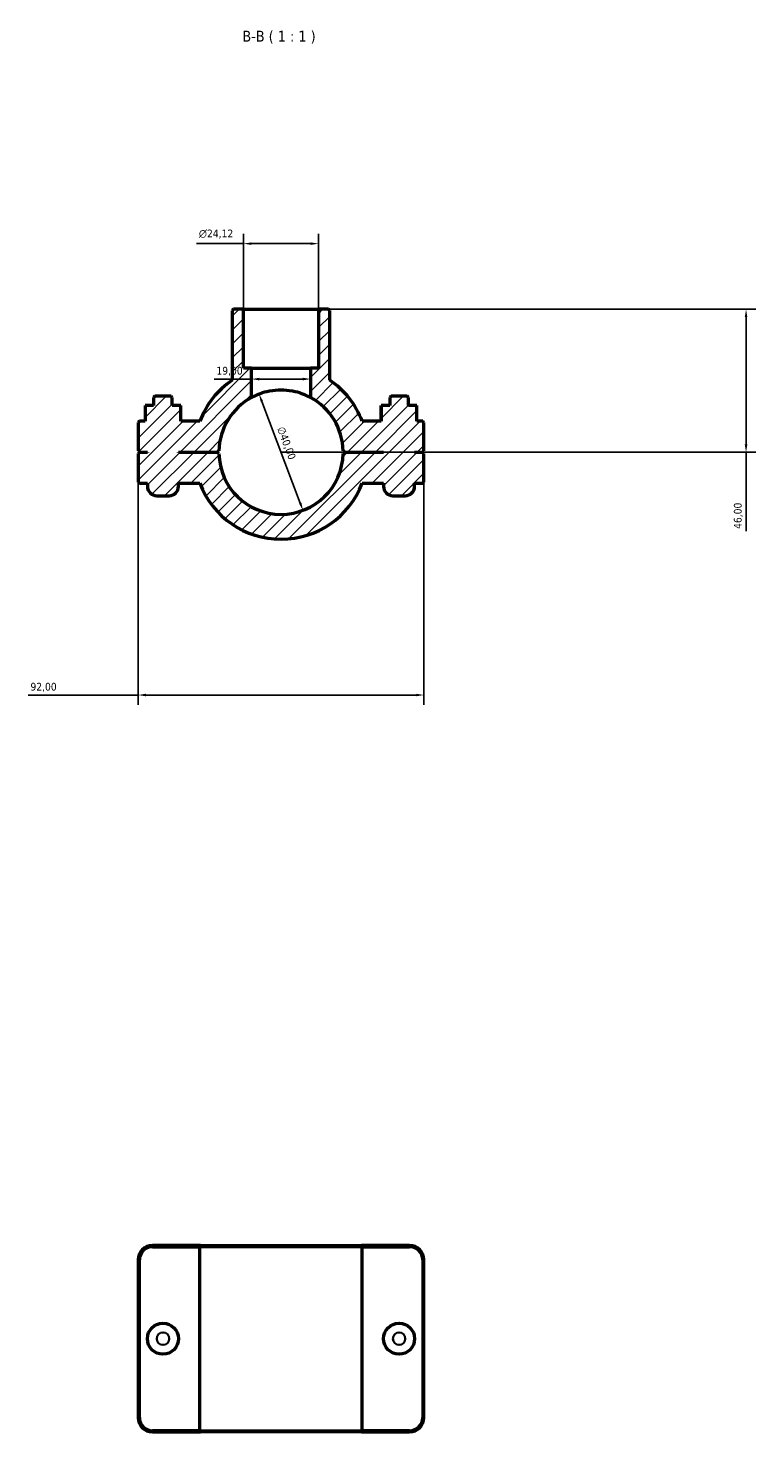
# Model space of a CAD drawing. Header units: millimetres. Extents: x 0 to 1137, y 0 to 1083.
# Tile 4 of 6: x 345 to 579, y 631 to 1083. Entities that reach past the tile are written whole.
import ezdxf

# ---------------------------------------------------------------- set-up
doc = ezdxf.new("R2010")
doc.units = ezdxf.units.MM
for name, color, linetype, lineweight in [('Dimension (ISO)', 7, 'Continuous', 25), ('Hatch (ISO)', 7, 'Continuous', 18), ('Symbol (ISO)', 7, 'Continuous', 25), ('Visible (ISO)', 7, 'Continuous', 50), ('Visible Narrow (ISO)', 7, 'Continuous', 35)]:
    doc.layers.add(name, color=color, linetype=linetype, lineweight=lineweight)
doc.styles.add('Label Text (ISO)', font='tahoma.ttf')
doc.styles.add('Note Text (ISO)', font='tahoma.ttf')
doc.dimstyles.new('Default (ISO)', dxfattribs={"dimtxt": 2.5, "dimasz": 2.5, "dimexe": 3.175, "dimexo": 0, "dimgap": 0.762, "dimtad": 1, "dimrnd": 1e-08, "dimzin": 0, "dimtxsty": 'Note Text (ISO)', "dimcen": 0.09, "dimdle": 10, "dimclrd": 256, "dimclre": 256, "dimclrt": 232, "dimazin": 0, "dimtfac": 1.40208, "dimtmove": 0, "dimatfit": 3, "dimfxl": 1, "dimtolj": 1, "dimtzin": 0, "dimlwd": -1, "dimlwe": -1, "dimarcsym": 0})

# ---------------------------------------------------------------- blocks, each defined once
blk = doc.blocks.new('*D11')
at = {"layer": 'Defpoints', "color": 0, "transparency": 16777216}
for p in [(419.47, 965), (433.59, 927.57)]:
    blk.add_point(p, dxfattribs=at)
at = {"layer": 'Dimension (ISO)', "transparency": 16777216}
blk.add_line((432.71, 929.91), (420.35, 962.66), dxfattribs=at)
blk.add_arc((426.53, 946.29), 20, 61.6406, 119.7762, dxfattribs=at)
for points in [[(420.74, 962.8), (419.96, 962.51), (419.47, 965)], [(433.1, 930.06), (432.32, 929.77), (433.59, 927.57)]]:
    blk.add_solid(points, dxfattribs=at)
at = {"layer": 'Dimension (ISO)', "color": 232, "true_color": 0xca0064, "transparency": 16777216, "insert": (427.56, 954.82), "char_height": 2.5, "attachment_point": 1, "rotation": 290.6804, "style": 'Note Text (ISO)'}
blk.add_mtext('\\A1;∅40,00', dxfattribs=at)
blk = doc.blocks.new('*D12')
at = {"layer": 'Defpoints', "color": 0, "transparency": 16777216}
for p in [(438.59, 992.29), (426.53, 946.29), (576.2, 946.29)]:
    blk.add_point(p, dxfattribs=at)
at = {"layer": 'Dimension (ISO)', "transparency": 16777216}
for p, q in [((438.59, 992.29), (579.38, 992.29)), ((576.2, 989.79), (576.2, 948.79)), ((426.53, 946.29), (579.38, 946.29)), ((576.2, 946.29), (576.2, 920.85))]:
    blk.add_line(p, q, dxfattribs=at)
for points in [[(575.78, 989.79), (576.62, 989.79), (576.2, 992.29)], [(575.78, 948.79), (576.62, 948.79), (576.2, 946.29)]]:
    blk.add_solid(points, dxfattribs=at)
at = {"layer": 'Dimension (ISO)', "color": 232, "true_color": 0xca0064, "transparency": 16777216, "insert": (572.27, 921.61), "char_height": 2.5, "attachment_point": 1, "rotation": 90, "style": 'Note Text (ISO)'}
blk.add_mtext('\\A1;46,00', dxfattribs=at)
blk = doc.blocks.new('*D13')
at = {"layer": 'Defpoints', "color": 0, "transparency": 16777216}
for p in [(380.53, 936.69), (472.53, 936.69), (380.53, 868.15)]:
    blk.add_point(p, dxfattribs=at)
at = {"layer": 'Dimension (ISO)', "transparency": 16777216}
for p, q in [((380.53, 936.69), (380.53, 864.97)), ((472.53, 936.69), (472.53, 864.97)), ((380.53, 868.15), (345.12, 868.15)), ((470.03, 868.15), (383.03, 868.15))]:
    blk.add_line(p, q, dxfattribs=at)
for points in [[(383.03, 868.56), (383.03, 867.73), (380.53, 868.15)], [(470.03, 868.56), (470.03, 867.73), (472.53, 868.15)]]:
    blk.add_solid(points, dxfattribs=at)
at = {"layer": 'Dimension (ISO)', "color": 232, "true_color": 0xca0064, "transparency": 16777216, "insert": (345.88, 872.08), "char_height": 2.5, "attachment_point": 1, "style": 'Note Text (ISO)'}
blk.add_mtext('\\A1;92,00', dxfattribs=at)
blk = doc.blocks.new('*D14')
at = {"layer": 'Defpoints', "color": 0, "transparency": 16777216}
for p in [(417.03, 969.83), (417.03, 969.83), (436.03, 969.83)]:
    blk.add_point(p, dxfattribs=at)
at = {"layer": 'Dimension (ISO)', "transparency": 16777216}
for p, q in [((417.03, 969.83), (404.98, 969.83)), ((433.53, 969.83), (419.53, 969.83))]:
    blk.add_line(p, q, dxfattribs=at)
for points in [[(419.53, 970.25), (419.53, 969.41), (417.03, 969.83)], [(433.53, 970.25), (433.53, 969.41), (436.03, 969.83)]]:
    blk.add_solid(points, dxfattribs=at)
at = {"layer": 'Dimension (ISO)', "color": 232, "true_color": 0xca0064, "transparency": 16777216, "insert": (405.74, 973.77), "char_height": 2.5, "attachment_point": 1, "style": 'Note Text (ISO)'}
blk.add_mtext('\\A1;19,00', dxfattribs=at)
blk = doc.blocks.new('*D15')
at = {"layer": 'Defpoints', "color": 0, "transparency": 16777216}
for p in [(414.47, 1013.41), (414.47, 992.29), (438.59, 992.29)]:
    blk.add_point(p, dxfattribs=at)
at = {"layer": 'Dimension (ISO)', "transparency": 16777216}
for p, q in [((414.47, 992.29), (414.47, 1016.58)), ((438.59, 992.29), (438.59, 1016.58)), ((414.47, 1013.41), (399.35, 1013.41)), ((436.09, 1013.41), (416.97, 1013.41))]:
    blk.add_line(p, q, dxfattribs=at)
for points in [[(416.97, 1013.82), (416.97, 1012.99), (414.47, 1013.41)], [(436.09, 1013.82), (436.09, 1012.99), (438.59, 1013.41)]]:
    blk.add_solid(points, dxfattribs=at)
at = {"layer": 'Dimension (ISO)', "color": 232, "true_color": 0xca0064, "transparency": 16777216, "insert": (400.11, 1017.93), "char_height": 2.5, "attachment_point": 1, "style": 'Note Text (ISO)'}
blk.add_mtext('\\A1;\\fAIGDT|b0|i0;\\H2.5000;\\ln\\fTahoma|b0|i0;\\H2.5000;24,12', dxfattribs=at)

msp = doc.modelspace()

# ---------------------------------------------------------------- hatches: boundary and pattern name
at = {"layer": 'Hatch (ISO)'}
h = msp.add_hatch(dxfattribs=at)
h.set_pattern_fill('ANSI31', color=256, scale=25.4, style=0)
h.set_pattern_definition([(45, (0, 0), (-2.245064, 2.245064), [])])
edge = h.paths.add_edge_path()
edge.add_line((411.255, 992.285), (410.855, 991.885))
edge.add_line((410.855, 991.885), (410.855, 969.486))
edge.add_ellipse((426.531, 946.285), major_axis=(-15.676, 23.2), ratio=1, start_angle=0, end_angle=35.02913)
edge.add_line((400.378, 956.285), (394.287, 956.285))
edge.add_line((394.287, 956.285), (394.287, 961.285))
edge.add_line((394.287, 961.285), (391.531, 961.285))
edge.add_line((391.531, 961.285), (391.531, 963.885))
edge.add_line((391.531, 963.885), (391.131, 964.285))
edge.add_line((391.131, 964.285), (385.931, 964.285))
edge.add_line((385.931, 964.285), (385.531, 963.885))
edge.add_line((385.531, 963.885), (385.531, 961.285))
edge.add_line((385.531, 961.285), (382.775, 961.285))
edge.add_line((382.775, 961.285), (382.775, 956.285))
edge.add_line((382.775, 956.285), (380.931, 956.285))
edge.add_line((380.931, 956.285), (380.531, 955.885))
edge.add_line((380.531, 955.885), (380.531, 946.735))
edge.add_line((380.531, 946.735), (380.931, 946.335))
edge.add_line((380.931, 946.335), (383.531, 946.335))
edge.add_line((383.531, 946.335), (383.531, 946.235))
edge.add_line((383.531, 946.235), (380.931, 946.235))
edge.add_line((380.931, 946.235), (380.531, 945.835))
edge.add_line((380.531, 945.835), (380.531, 936.685))
edge.add_line((380.531, 936.685), (380.931, 936.285))
edge.add_line((380.931, 936.285), (383.531, 936.285))
edge.add_line((383.531, 936.285), (383.531, 935.285))
edge.add_ellipse((386.531, 935.285), major_axis=(-3, 0), ratio=1, start_angle=0, end_angle=90)
edge.add_line((386.531, 932.285), (390.531, 932.285))
edge.add_ellipse((390.531, 935.285), major_axis=(0, -3), ratio=1, start_angle=0, end_angle=90)
edge.add_line((393.531, 935.285), (393.531, 936.285))
edge.add_line((393.531, 936.285), (400.378, 936.285))
edge.add_ellipse((426.531, 946.285), major_axis=(-26.153, -10), ratio=1, start_angle=0, end_angle=138.15034)
edge.add_line((452.685, 936.285), (459.531, 936.285))
edge.add_line((459.531, 936.285), (459.531, 935.285))
edge.add_ellipse((462.531, 935.285), major_axis=(-3, 0), ratio=1, start_angle=0, end_angle=90)
edge.add_line((462.531, 932.285), (466.531, 932.285))
edge.add_ellipse((466.531, 935.285), major_axis=(0, -3), ratio=1, start_angle=0, end_angle=90)
edge.add_line((469.531, 935.285), (469.531, 936.285))
edge.add_line((469.531, 936.285), (472.131, 936.285))
edge.add_line((472.131, 936.285), (472.531, 936.685))
edge.add_line((472.531, 936.685), (472.531, 945.835))
edge.add_line((472.531, 945.835), (472.131, 946.235))
edge.add_line((472.131, 946.235), (469.531, 946.235))
edge.add_line((469.531, 946.235), (469.531, 946.335))
edge.add_line((469.531, 946.335), (472.131, 946.335))
edge.add_line((472.131, 946.335), (472.531, 946.735))
edge.add_line((472.531, 946.735), (472.531, 955.885))
edge.add_line((472.531, 955.885), (472.131, 956.285))
edge.add_line((472.131, 956.285), (470.287, 956.285))
edge.add_line((470.287, 956.285), (470.287, 961.285))
edge.add_line((470.287, 961.285), (467.531, 961.285))
edge.add_line((467.531, 961.285), (467.531, 963.885))
edge.add_line((467.531, 963.885), (467.131, 964.285))
edge.add_line((467.131, 964.285), (461.931, 964.285))
edge.add_line((461.931, 964.285), (461.531, 963.885))
edge.add_line((461.531, 963.885), (461.531, 961.285))
edge.add_line((461.531, 961.285), (458.775, 961.285))
edge.add_line((458.775, 961.285), (458.775, 956.285))
edge.add_line((458.775, 956.285), (452.685, 956.285))
edge.add_ellipse((426.531, 946.285), major_axis=(26.153, 10), ratio=1, start_angle=0, end_angle=35.02913)
edge.add_line((442.207, 969.486), (442.207, 991.885))
edge.add_line((442.207, 991.885), (441.807, 992.285))
edge.add_line((441.807, 992.285), (438.59, 992.285))
edge.add_line((438.59, 992.285), (438.59, 973.285))
edge.add_line((438.59, 973.285), (436.031, 973.285))
edge.add_line((436.031, 973.285), (436.031, 963.885))
edge.add_ellipse((426.531, 946.285), major_axis=(9.5, 17.6), ratio=1, start_angle=299.64852, end_angle=360, ccw=False)
edge.add_line((446.526, 946.735), (446.931, 946.335))
edge.add_line((446.931, 946.335), (459.531, 946.335))
edge.add_line((459.531, 946.335), (459.531, 946.235))
edge.add_line((459.531, 946.235), (446.931, 946.235))
edge.add_line((446.931, 946.235), (446.526, 945.835))
edge.add_ellipse((426.531, 946.285), major_axis=(19.995, -0.45), ratio=1, start_angle=182.57835, end_angle=360, ccw=False)
edge.add_line((406.536, 945.835), (406.131, 946.235))
edge.add_line((406.131, 946.235), (393.531, 946.235))
edge.add_line((393.531, 946.235), (393.531, 946.335))
edge.add_line((393.531, 946.335), (406.131, 946.335))
edge.add_line((406.131, 946.335), (406.536, 946.735))
edge.add_ellipse((426.531, 946.285), major_axis=(-19.995, 0.45), ratio=1, start_angle=299.64852, end_angle=360, ccw=False)
edge.add_line((417.031, 963.885), (417.031, 973.285))
edge.add_line((417.031, 973.285), (414.473, 973.285))
edge.add_line((414.473, 973.285), (414.473, 992.285))
edge.add_line((414.473, 992.285), (411.255, 992.285))

# ---------------------------------------------------------------- linework, layer by layer
at = {"layer": 'Visible (ISO)'}
for p, q in [((411.255, 992.285), (410.855, 991.885)), ((410.855, 991.885), (410.855, 969.486)), ((414.473, 992.285), (411.255, 992.285)), ((414.473, 973.285), (414.473, 992.285)), ((414.473, 992.285), (438.59, 992.285)), ((441.807, 992.285), (438.59, 992.285)), ((438.59, 992.285), (438.59, 973.285)), ((442.207, 991.885), (441.807, 992.285)), ((442.207, 969.486), (442.207, 991.885)), ((417.031, 973.285), (414.473, 973.285)), ((417.031, 963.885), (417.031, 973.285)), ((417.031, 973.285), (436.031, 973.285)), ((438.59, 973.285), (436.031, 973.285)), ((436.031, 973.285), (436.031, 963.885)), ((385.931, 964.285), (385.531, 963.885)), ((385.531, 963.885), (385.531, 961.285)), ((391.131, 964.285), (385.931, 964.285)), ((391.531, 963.885), (391.131, 964.285)), ((391.531, 961.285), (391.531, 963.885)), ((461.931, 964.285), (461.531, 963.885)), ((461.531, 963.885), (461.531, 961.285)), ((467.131, 964.285), (461.931, 964.285)), ((467.531, 963.885), (467.131, 964.285)), ((467.531, 961.285), (467.531, 963.885)), ((385.531, 961.285), (382.775, 961.285)), ((382.775, 961.285), (382.775, 956.285)), ((394.287, 961.285), (391.531, 961.285)), ((394.287, 956.285), (394.287, 961.285)), ((394.287, 961.285), (394.305, 961.285)), ((394.305, 956.285), (394.305, 961.285)), ((458.775, 961.285), (458.758, 961.285)), ((458.758, 956.285), (458.758, 961.285)), ((461.531, 961.285), (458.775, 961.285)), ((458.775, 961.285), (458.775, 956.285)), ((470.287, 961.285), (467.531, 961.285)), ((470.287, 956.285), (470.287, 961.285)), ((380.931, 956.285), (380.531, 955.885)), ((380.531, 955.885), (380.531, 946.735)), ((382.775, 956.285), (380.931, 956.285)), ((400.378, 956.285), (394.287, 956.285)), ((458.775, 956.285), (452.685, 956.285)), ((472.131, 956.285), (470.287, 956.285)), ((472.531, 955.885), (472.131, 956.285)), ((472.531, 946.735), (472.531, 955.885)), ((380.531, 946.735), (380.931, 946.335)), ((380.931, 946.235), (380.531, 945.835)), ((380.531, 945.835), (380.531, 936.685)), ((380.931, 946.335), (383.531, 946.335)), ((383.531, 946.235), (380.931, 946.235)), ((383.531, 946.335), (383.531, 946.235)), ((393.531, 946.235), (393.531, 946.335)), ((393.531, 946.335), (406.131, 946.335)), ((406.131, 946.235), (393.531, 946.235)), ((406.131, 946.335), (406.536, 946.735)), ((406.536, 945.835), (406.131, 946.235)), ((446.526, 946.735), (446.931, 946.335)), ((446.931, 946.235), (446.526, 945.835)), ((446.931, 946.335), (459.531, 946.335)), ((459.531, 946.235), (446.931, 946.235)), ((459.531, 946.335), (459.531, 946.235)), ((469.531, 946.235), (469.531, 946.335)), ((469.531, 946.335), (472.131, 946.335)), ((472.131, 946.235), (469.531, 946.235)), ((472.131, 946.335), (472.531, 946.735)), ((472.531, 945.835), (472.131, 946.235)), ((472.531, 936.685), (472.531, 945.835)), ((380.531, 936.685), (380.931, 936.285)), ((380.931, 936.285), (383.531, 936.285)), ((383.531, 936.285), (383.531, 935.285)), ((393.531, 935.285), (393.531, 936.285)), ((393.531, 936.285), (400.378, 936.285)), ((452.685, 936.285), (459.531, 936.285)), ((459.531, 936.285), (459.531, 935.285)), ((469.531, 935.285), (469.531, 936.285)), ((469.531, 936.285), (472.131, 936.285)), ((472.131, 936.285), (472.531, 936.685)), ((386.531, 932.285), (390.531, 932.285)), ((462.531, 932.285), (466.531, 932.285)), ((400.655, 691.001), (385.131, 691.001)), ((385.131, 690.601), (400.378, 690.601)), ((452.685, 690.601), (400.378, 690.601)), ((400.378, 631.401), (400.378, 690.601)), ((400.655, 691.001), (452.408, 691.001)), ((467.931, 691.001), (452.408, 691.001)), ((452.685, 690.601), (467.931, 690.601)), ((452.685, 631.401), (452.685, 690.601)), ((380.531, 686.401), (380.531, 635.601)), ((380.931, 635.601), (380.931, 686.401)), ((472.131, 686.401), (472.131, 635.601)), ((472.531, 635.601), (472.531, 686.401)), ((400.378, 631.401), (385.131, 631.401)), ((385.131, 631.001), (400.655, 631.001)), ((400.378, 631.401), (452.685, 631.401)), ((452.408, 631.001), (400.655, 631.001)), ((452.408, 631.001), (467.931, 631.001)), ((467.931, 631.401), (452.685, 631.401))]:
    msp.add_line(p, q, dxfattribs=at)
for centre in [(388.531, 661.001), (464.531, 661.001)]:
    msp.add_circle(centre, 5, dxfattribs=at)
for centre, radius, start, end in [((426.531, 946.285), 28, 124.04604, 159.07517), ((426.531, 946.285), 28, 20.92483, 55.95396), ((426.531, 946.285), 20, 118.35935, 178.71083), ((426.531, 946.285), 20, 1.28917, 61.64065), ((426.531, 946.285), 20, 181.28917, 358.71083), ((386.531, 935.285), 3, 180, 270), ((390.531, 935.285), 3, 270, 0), ((426.531, 946.285), 28, 200.92483, 339.07517), ((462.531, 935.285), 3, 180, 270), ((466.531, 935.285), 3, 270, 0), ((385.131, 686.401), 4.6, 90, 180), ((385.131, 686.401), 4.2, 90, 180), ((467.931, 686.401), 4.6, 0, 90), ((467.931, 686.401), 4.2, 0, 90), ((385.131, 635.601), 4.6, 180, 270), ((385.131, 635.601), 4.2, 180, 270), ((467.931, 635.601), 4.6, 270, 0), ((467.931, 635.601), 4.2, 270, 0)]:
    msp.add_arc(centre, radius, start, end, dxfattribs=at)
msp.add_open_spline([(436.031, 963.885), (436.031, 963.885), (435.784, 964.024), (434.809, 964.5), (434.082, 964.826), (432.417, 965.42), (431.361, 965.729), (429.026, 966.164), (427.744, 966.285), (425.318, 966.285), (424.037, 966.164), (421.701, 965.729), (420.646, 965.42), (418.98, 964.826), (418.253, 964.5), (417.278, 964.024), (417.031, 963.885), (417.031, 963.885)], degree=3, knots=[0, 0, 0, 0, 0.3647548, 0.3647548, 0.7295095, 0.7295095, 1.0934763, 1.0934763, 1.4574432, 1.4574432, 1.82141, 1.82141, 2.1853768, 2.1853768, 2.5501316, 2.5501316, 2.9148863, 2.9148863, 2.9148863, 2.9148863], dxfattribs=at)
for points in [[(400.655, 691.001), (400.562, 690.868), (400.47, 690.734), (400.378, 690.601)], [(452.408, 691.001), (452.5, 690.868), (452.593, 690.734), (452.685, 690.601)], [(400.655, 631.001), (400.562, 631.134), (400.47, 631.267), (400.378, 631.401)], [(452.408, 631.001), (452.5, 631.134), (452.593, 631.267), (452.685, 631.401)]]:
    msp.add_open_spline(points, degree=3, dxfattribs=at)
at = {"layer": 'Visible Narrow (ISO)'}
for p, q in [((385.131, 690.621), (385.131, 690.981)), ((467.931, 690.621), (467.931, 690.981)), ((380.911, 686.401), (380.551, 686.401)), ((472.151, 686.401), (472.511, 686.401)), ((380.911, 635.601), (380.551, 635.601)), ((472.151, 635.601), (472.511, 635.601)), ((385.131, 631.381), (385.131, 631.021)), ((467.931, 631.381), (467.931, 631.021))]:
    msp.add_line(p, q, dxfattribs=at)
for centre in [(388.531, 661.001), (464.531, 661.001)]:
    msp.add_circle(centre, 2, dxfattribs=at)

# ---------------------------------------------------------------- texts
at = {"layer": 'Symbol (ISO)', "insert": (414.092, 1077.785), "char_height": 3.5, "attachment_point": 7, "style": 'Label Text (ISO)'}
msp.add_mtext('B-B ( 1 : 1 )', dxfattribs=at)

# ---------------------------------------------------------------- dimensions: what is measured, and where the dimension line sits
at = {"layer": 'Dimension (ISO)'}
dim = msp.add_linear_dim(base=(414.473, 1013.407), p1=(438.59, 992.285), p2=(414.473, 992.285), angle=180, text='\\fAIGDT|b0|i0;\\H2.5000;\\ln\\fTahoma|b0|i0;\\H2.5000;<>', dimstyle='Default (ISO)', override={"dimdec": 2, "dimtp": 0, "dimtm": 0, "dimtdec": 2, "dimtofl": 0, "dimatfit": 2}, dxfattribs=at)
dim.commit()
dim.dimension.update_dxf_attribs({"geometry": '*D15', "text_midpoint": (405.661, 1013.407), "dimtype": 160})
for base, p1, p2, angle, override, picture, middle in [((576.202, 946.285), (438.59, 992.285), (426.531, 946.285), 90, {"dimdec": 2, "dimtp": 0, "dimtm": 0, "dimtdec": 2, "dimtofl": 0, "dimatfit": 2}, '*D12', (576.202, 925.785)), ((417.031, 969.831), (436.031, 969.831), (417.031, 969.831), 180, {"dimdec": 2, "dimse1": 1, "dimse2": 1, "dimtp": 0, "dimtm": 0, "dimtdec": 2, "dimtofl": 0, "dimatfit": 2}, '*D14', (409.754, 969.831))]:
    dim = msp.add_linear_dim(base=base, p1=p1, p2=p2, angle=angle, dimstyle='Default (ISO)', override=override, dxfattribs=at)
    dim.commit()
    dim.dimension.update_dxf_attribs({"geometry": picture, "text_midpoint": middle, "dimtype": 160})
dim = msp.add_diameter_dim_2p(p1=(433.594, 927.574), p2=(419.468, 964.996), dimstyle='Default (ISO)', override={"dimdec": 2, "dimlfac": 1, "dimtp": 0, "dimtm": 0, "dimtdec": 2, "dimatfit": 2}, dxfattribs=at)
dim.commit()
dim.dimension.update_dxf_attribs({"geometry": '*D11', "text_midpoint": (425.777, 948.282), "dimtype": 163})
dim = msp.add_linear_dim(base=(380.531, 868.145), p1=(472.531, 936.685), p2=(380.531, 936.685), dimstyle='Default (ISO)', override={"dimdec": 2, "dimtp": 0, "dimtm": 0, "dimtdec": 2, "dimtofl": 0, "dimatfit": 2}, dxfattribs=at)
dim.commit()
dim.dimension.update_dxf_attribs({"geometry": '*D13', "text_midpoint": (350.031, 868.145), "dimtype": 160})

doc.saveas('drawing.dxf')
